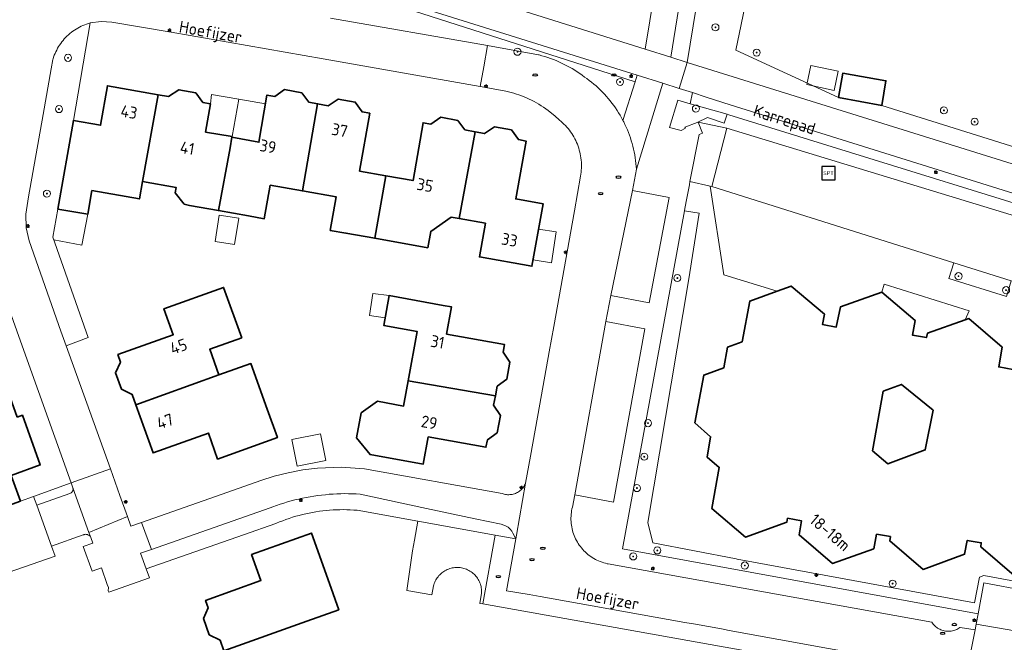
# Model space of a CAD drawing. Header units: metres. Extents: x 152610 to 160096, y 456114 to 462495.
# Tile 249 of 256: x 157288 to 157399, y 459913 to 459984. Entities that reach past the tile are written whole.
import ezdxf
from ezdxf.enums import TextEntityAlignment as Align

# ---------------------------------------------------------------- set-up
doc = ezdxf.new("R2010")
doc.units = ezdxf.units.M
doc.header["$LTSCALE"] = 0.5
doc.layers.get('0').update_dxf_attribs({"linetype": 'CONTINUOUS'})
for name, color, linetype, lineweight in [('B-PV-GR-BEPLANTING_CULTUUR_BOSPLANTSOEN-GV', 251, 'CONTINUOUS', 18), ('B-PV-GR-BEPLANTING_CULTUUR_HEESTERS-GV', 251, 'CONTINUOUS', 18), ('B-PV-GR-BOOM-S', 251, 'CONTINUOUS', 25), ('B-PV-GR-HAAG-GV', 251, 'CONTINUOUS', 13), ('B-PV-IE-MEUBILAIR-S', 251, 'CONTINUOUS', 25), ('B-PV-IE-MEUBILAIR_WEGMEUBILAIR-S', 251, 'CONTINUOUS', 25), ('B-PV-OG-BEBOUWING-GV', 6, 'CONTINUOUS', 35), ('B-PV-OG-BEBOUWING-T18', 1, 'CONTINUOUS', 18), ('B-PV-OG-BEBOUWING_OVERBOUWING-GV', 251, 'CONTINUOUS', 18), ('B-PV-OG-BEBOUWING_SCHUUR-GV', 251, 'CONTINUOUS', 18), ('B-PV-OG-TERREIN_BEGROEID-GV', 251, 'CONTINUOUS', 18), ('B-PV-OG-TOPOGRAFIE-T18', 1, 'CONTINUOUS', 18), ('B-PV-VH-GESLOTENVERHARDING_ASFALT-GV', 251, 'CONTINUOUS', 18), ('B-PV-VH-ONVERHARD_ZAND-GV', 251, 'CONTINUOUS', 18), ('B-PV-VH-OPENVERHARDING_BETONSTRAATSTEEN-GV', 251, 'CONTINUOUS', 18), ('B-PV-VH-OPENVERHARDING_TEGEL-GV', 251, 'CONTINUOUS', 18)]:
    doc.layers.add(name, color=color, linetype=linetype, lineweight=lineweight)
doc.styles.add('NLCS-ISO', font='NLCS-ISO.ttf')
doc.styles.add('NLCS-ISO-M750-T18', font='NLCS-ISO.ttf', dxfattribs={"height": 1.35})

# ---------------------------------------------------------------- blocks, each defined once
blk = doc.blocks.new('SIE-MEUBILAIR_PAAL_LICHTMAST-SO')
for points in [[(-0.62, 0), (-1, 0)], [(-0.71, 0.71), (-0.44, 0.44)], [(0, 1), (0, 0.62)], [(0.44, 0.44), (0.71, 0.71)], [(1, 0), (0.62, 0)], [(-0.71, -0.71), (-0.44, -0.44)], [(0, -0.62), (0, -1)], [(0.44, -0.44), (0.71, -0.71)]]:
    blk.add_lwpolyline(points)
blk.add_circle((0, 0), 0.5)
blk = doc.blocks.new('SIE-MEUBILAIR_PUT_RIOOLPUT-SO')
blk.add_ellipse((0, 0), major_axis=(1.25, 0), ratio=0.54)
blk = doc.blocks.new('SIE-WEG_SPEELTOESTEL-SO')
at = {"flags": 128}
blk.add_lwpolyline([(-3.75, -3.75), (3.75, -3.75), (3.75, 3.75), (-3.75, 3.75)], close=True, dxfattribs=at)
at = {"style": 'NLCS-ISO'}
blk.add_text('SPT', height=2.25, dxfattribs=at).set_placement((0, 0), align=Align.MIDDLE_CENTER)
blk = doc.blocks.new('SGR-BOOM_GBKN-SO')
at = {"linetype": 'ByBlock', "lineweight": 18}
h = blk.add_hatch(color=0, dxfattribs=at)
h.dxf.hatch_style = 1
edge = h.paths.add_edge_path()
edge.add_arc((0, 0), 0.25, 0, 360)
at = {"color": 0, "linetype": 'ByBlock', "lineweight": 18}
for radius in [2, 0.25]:
    blk.add_circle((0, 0), radius, dxfattribs=at)
at = {"color": 0, "linetype": 'ByBlock', "lineweight": 18, "style": 'NLCS-ISO'}
blk.add_attdef('SOORT', (2.5, 0), '', height=1.5, dxfattribs=at)

msp = doc.modelspace()

# ---------------------------------------------------------------- linework, layer by layer
at = {"layer": 'B-PV-GR-BEPLANTING_CULTUUR_BOSPLANTSOEN-GV', "flags": 128}
msp.add_lwpolyline([(157295.974, 460000), (157358.748, 459980.241), (157360.273, 459989.714)], dxfattribs=at)
for points in [[(157363.521, 459978.752), (157456.42, 459949.77), (157500, 459936.246), (157500.413, 459936.112), (157501.36, 459941.45), (157500, 459941.702), (157496.52, 459942.35), (157497.039, 459945.324), (157476.104, 459945.279), (157435.056, 459958.354), (157385.578, 459973.876), (157380.664, 459974.776), (157369.019, 459980.131), (157370.64, 459988.009), (157369.459, 459988.236), (157365.159, 459988.928)], [(157293.86, 459972.16), (157295.778, 459983.217), (157295.567, 459983.157), (157295.359, 459983.09), (157295.153, 459983.016), (157294.95, 459982.933), (157294.751, 459982.844), (157294.554, 459982.747), (157294.361, 459982.643), (157294.173, 459982.532), (157293.988, 459982.415), (157293.808, 459982.29), (157293.632, 459982.159), (157293.462, 459982.022), (157293.296, 459981.879), (157293.136, 459981.729), (157292.981, 459981.574), (157292.833, 459981.414), (157292.69, 459981.248), (157292.553, 459981.077), (157292.423, 459980.901), (157292.299, 459980.721), (157292.182, 459980.536), (157292.071, 459980.347), (157291.968, 459980.154), (157291.872, 459979.957), (157291.783, 459979.757), (157291.701, 459979.554), (157291.627, 459979.348), (157291.561, 459979.139), (157291.545, 459979.086), (157291.33, 459978), (157290.42, 459972.826), (157288.78, 459963.51), (157288.487, 459961.52), (157288.492, 459959.993), (157288.836, 459958.505), (157292.45, 459948.25), (157293.043, 459946.604), (157295.556, 459947.557), (157291.522, 459958.932), (157292.1, 459962.11)], [(157363.837, 459974.055), (157362.436, 459974.454), (157361.49, 459971.364), (157362.823, 459971.032), (157363.306, 459971.272), (157363.257, 459971.397), (157364.631, 459971.931), (157365.799, 459972.512), (157367.693, 459971.859), (157368.029, 459972.859)], [(157364.864, 459961.653), (157363.19, 459961.895), (157356.18, 459923.56), (157396.526, 459916.201), (157397.16, 459919.7), (157406.79, 459917.9), (157411.47, 459917.07), (157411.64, 459917.843), (157397.173, 459920.546), (157396.656, 459920.354), (157396.123, 459917.456), (157387.49, 459919.035), (157369.175, 459922.406), (157369.074, 459922.425), (157359.617, 459924.265), (157359.028, 459926.572), (157363.677, 459954.211)]]:
    msp.add_lwpolyline(points, close=True, dxfattribs=at)
at = {"layer": 'B-PV-GR-BEPLANTING_CULTUUR_HEESTERS-GV', "flags": 128}
msp.add_lwpolyline([(157323.02, 459983.78), (157340.86, 459980.66), (157346.649, 459979.601), (157346.703, 459979.587), (157347.032, 459979.499), (157347.358, 459979.404), (157347.681, 459979.3), (157348.003, 459979.189), (157348.321, 459979.071), (157348.637, 459978.945), (157348.949, 459978.812), (157349.258, 459978.671), (157349.565, 459978.523), (157349.867, 459978.368), (157350.166, 459978.206), (157350.46, 459978.037), (157350.751, 459977.861), (157351.038, 459977.678), (157351.32, 459977.489), (157351.597, 459977.293), (157351.87, 459977.09), (157352.129, 459976.905), (157352.396, 459976.706), (157352.657, 459976.501), (157352.913, 459976.289), (157353.165, 459976.071), (157353.411, 459975.847), (157353.651, 459975.617), (157353.886, 459975.382), (157354.115, 459975.141), (157354.338, 459974.894), (157354.556, 459974.642), (157354.767, 459974.386), (157354.972, 459974.124), (157355.17, 459973.857), (157355.362, 459973.585), (157355.548, 459973.309), (157355.727, 459973.029), (157355.899, 459972.744), (157356.064, 459972.456), (157356.222, 459972.163), (157357.594, 459976.54), (157294.911, 459996.649)], dxfattribs=at)
for points in [[(157400.265, 459953.98), (157393.757, 459956.026), (157393.204, 459954.24), (157399.748, 459952.197)], [(157385.59, 459952.7), (157389.37, 459949.47), (157389.07, 459947.81), (157390.65, 459947.54), (157390.77, 459948.03), (157395.031, 459949.532), (157395.488, 459950.561), (157385.869, 459953.582)]]:
    msp.add_lwpolyline(points, close=True, dxfattribs=at)
at = {"layer": 'B-PV-GR-HAAG-GV', "flags": 128}
for points in [[(157357.829, 459977.29), (157294.973, 459996.977), (157294.911, 459996.649), (157357.594, 459976.54)], [(157417.586, 459957.526), (157368.234, 459972.805), (157368.029, 459972.859), (157367.693, 459971.859), (157365.799, 459972.512), (157364.631, 459971.931), (157364.749, 459971.977), (157368.005, 459971.281), (157417.507, 459956.184), (157417.466, 459956.056), (157424.906, 459953.756), (157425.906, 459953.436), (157422.903, 459944.251), (157423.763, 459943.941), (157424.574, 459946.342), (157426.802, 459952.927), (157440.812, 459948.469), (157442.183, 459948.946), (157442.398, 459949.705)], [(157293.798, 459930.503), (157293.606, 459931.043), (157289.352, 459929.516), (157289.7, 459928.54), (157293.48, 459929.86), (157293.539, 459929.883), (157293.594, 459929.913), (157293.645, 459929.95), (157293.692, 459929.993), (157293.732, 459930.041), (157293.766, 459930.094), (157293.793, 459930.151), (157293.812, 459930.211), (157293.824, 459930.273), (157293.828, 459930.336), (157293.823, 459930.399), (157293.811, 459930.461)]]:
    msp.add_lwpolyline(points, close=True, dxfattribs=at)
at = {"layer": 'B-PV-OG-BEBOUWING-GV', "flags": 128}
for points in [[(157385.578, 459973.876), (157386.064, 459976.657), (157381.165, 459977.514), (157380.664, 459974.776)], [(157303.481, 459975.087), (157297.73, 459976.09), (157296.95, 459971.62), (157293.86, 459972.16), (157292.1, 459962.11), (157295.49, 459961.52), (157295.958, 459964.21), (157301.357, 459963.256), (157301.71, 459965.224)], [(157307.74, 459975.28), (157305.83, 459975.64), (157304.67, 459974.88), (157303.481, 459975.087), (157301.71, 459965.224), (157305.536, 459964.548), (157305.427, 459963.958), (157306.442, 459962.658), (157307.04, 459962.53), (157310.326, 459961.942), (157311.636, 459969.047), (157311.859, 459970.258), (157311.872, 459970.325), (157308.863, 459970.85), (157309.42, 459974.05), (157308.57, 459974.2)], [(157319.77, 459975.3), (157317.83, 459975.66), (157316.72, 459974.89), (157315.83, 459975.04), (157314.913, 459969.695), (157311.859, 459970.258), (157311.636, 459969.047), (157310.326, 459961.942), (157313.75, 459961.33), (157315.522, 459961.013), (157316.202, 459964.816), (157319.857, 459964.169), (157321.575, 459974.057), (157320.57, 459974.24)], [(157321.575, 459974.057), (157319.857, 459964.169), (157323.684, 459963.492), (157323.012, 459959.692), (157324.78, 459959.38), (157328.054, 459958.799), (157329.312, 459965.885), (157326.33, 459966.41), (157327.49, 459972.98), (157326.618, 459973.139), (157325.84, 459974.25), (157323.91, 459974.58), (157322.781, 459973.837)], [(157337.5, 459972.16), (157335.57, 459972.52), (157334.43, 459971.74), (157333.55, 459971.9), (157332.41, 459965.34), (157329.312, 459965.885), (157328.054, 459958.799), (157334.08, 459957.73), (157334.404, 459959.57), (157336.719, 459961.191), (157337.648, 459961.026), (157339.469, 459970.871), (157338.28, 459971.09)], [(157343.58, 459971.1), (157341.65, 459971.43), (157340.51, 459970.68), (157339.469, 459970.871), (157337.648, 459961.026), (157340.62, 459960.5), (157339.94, 459956.69), (157345.9, 459955.63), (157347.16, 459962.71), (157344.06, 459963.26), (157345.23, 459969.83), (157344.35, 459970)], [(157312.96, 459947.49), (157310.91, 459953.23), (157304.13, 459950.8), (157305.19, 459947.85), (157298.91, 459945.6), (157299.21, 459944.75), (157298.64, 459943.53), (157299.32, 459941.67), (157300.52, 459941.09), (157300.94, 459939.918), (157310.381, 459943.288), (157309.34, 459946.2)], [(157335.829, 459951.187), (157329.68, 459952.29), (157329.07, 459948.91), (157332.86, 459948.23), (157331.853, 459942.629), (157341.74, 459940.907), (157341.94, 459942.02), (157343.04, 459942.8), (157343.4, 459944.76), (157342.61, 459945.87), (157342.77, 459946.75), (157336.21, 459947.93), (157336.76, 459951.02)], [(157315.85, 459939.42), (157314.002, 459944.581), (157310.381, 459943.288), (157300.94, 459939.918), (157302.9, 459934.45), (157309.18, 459936.7), (157310.23, 459933.75), (157317.01, 459936.18)], [(157287.48, 459938.51), (157285.656, 459943.597), (157274.64, 459939.651), (157276.56, 459934.3), (157282.54, 459936.44), (157284.43, 459931.14), (157280.79, 459929.83), (157281.87, 459926.831), (157287.86, 459928.981), (157286.81, 459931.9), (157290.11, 459933.08), (157288.09, 459938.73)], [(157341.74, 459940.907), (157331.853, 459942.629), (157331.413, 459940.179), (157331.338, 459939.764), (157328.363, 459940.329), (157326.519, 459938.985), (157325.995, 459936.158), (157327.531, 459934.269), (157333.56, 459933.19), (157334.12, 459936.27), (157340.68, 459935.09), (157340.86, 459935.95), (157341.94, 459936.73), (157342.31, 459938.68), (157341.55, 459939.85)], [(157385.754, 459941.446), (157387.822, 459942.224), (157391.411, 459939.289), (157390.519, 459934.796), (157386.271, 459933.217), (157384.549, 459934.701)], [(157322.92, 459919.62), (157320.87, 459925.35), (157314.09, 459922.92), (157315.15, 459919.97), (157308.87, 459917.72), (157309.17, 459916.87), (157308.64, 459915.66), (157309.27, 459913.82), (157310.51, 459913.19), (157310.923, 459911.99), (157320.356, 459915.369), (157323.977, 459916.665)]]:
    msp.add_lwpolyline(points, close=True, dxfattribs=at)
msp.add_lwpolyline([(157400.44, 459943.93), (157398.85, 459944.2), (157399.23, 459946.46), (157395.45, 459949.68), (157395.031, 459949.532), (157390.77, 459948.03), (157390.65, 459947.54), (157389.07, 459947.81), (157389.37, 459949.47), (157385.59, 459952.7), (157380.913, 459951.035), (157380.43, 459948.72), (157378.87, 459949), (157379.07, 459950.18), (157375.3, 459953.38), (157373.72, 459952.804), (157370.61, 459951.67), (157369.73, 459947.05), (157368.08, 459946.43), (157367.65, 459944.1), (157365.38, 459943.28), (157364.36, 459937.87), (157366.17, 459936.28), (157365.79, 459933.97), (157367.14, 459932.81), (157366.31, 459928.13), (157370.11, 459924.91), (157374.8, 459926.59), (157374.89, 459927.03), (157376.49, 459926.73), (157376.21, 459925.15), (157379.99, 459921.91), (157384.67, 459923.57), (157384.99, 459925.23), (157386.56, 459924.95), (157386.49, 459924.47), (157390.3, 459921.23), (157394.99, 459922.95), (157395.28, 459924.53), (157396.87, 459924.26), (157396.82, 459923.8), (157400.61, 459920.56)], dxfattribs=at)
at = {"layer": 'B-PV-OG-BEBOUWING_OVERBOUWING-GV', "flags": 128}
for points in [[(157311.872, 459970.325), (157312.62, 459974.58), (157309.548, 459975.104), (157309.42, 459974.05), (157308.863, 459970.85)], [(157315.662, 459974.061), (157312.62, 459974.58), (157311.872, 459970.325), (157311.859, 459970.258), (157314.913, 459969.695)], [(157295.49, 459961.52), (157292.1, 459962.11), (157291.522, 459958.932), (157291.63, 459958.626), (157294.832, 459958.023)], [(157348.661, 459959.527), (157346.648, 459959.833), (157346.026, 459956.337), (157348.127, 459956.017)], [(157329.68, 459952.29), (157327.85, 459952.514), (157327.466, 459950.026), (157329.223, 459949.755)]]:
    msp.add_lwpolyline(points, close=True, dxfattribs=at)
at = {"layer": 'B-PV-OG-BEBOUWING_SCHUUR-GV', "flags": 128}
for points in [[(157380.634, 459977.742), (157377.547, 459978.398), (157377.085, 459976.226), (157380.172, 459975.57)], [(157312.62, 459961.082), (157310.416, 459961.437), (157309.935, 459958.448), (157312.139, 459958.093)], [(157322.502, 459933.575), (157321.893, 459936.625), (157318.657, 459935.979), (157319.265, 459932.929)]]:
    msp.add_lwpolyline(points, close=True, dxfattribs=at)
at = {"layer": 'B-PV-OG-TERREIN_BEGROEID-GV', "flags": 128}
for points in [[(157400.61, 459920.56), (157396.82, 459923.8), (157396.87, 459924.26), (157395.28, 459924.53), (157394.99, 459922.95), (157390.3, 459921.23), (157386.49, 459924.47), (157386.56, 459924.95), (157384.99, 459925.23), (157384.67, 459923.57), (157379.99, 459921.91), (157376.21, 459925.15), (157376.49, 459926.73), (157374.89, 459927.03), (157374.8, 459926.59), (157370.11, 459924.91), (157366.31, 459928.13), (157367.14, 459932.81), (157365.79, 459933.97), (157366.17, 459936.28), (157364.36, 459937.87), (157365.38, 459943.28), (157367.65, 459944.1), (157368.08, 459946.43), (157369.73, 459947.05), (157370.61, 459951.67), (157373.72, 459952.804), (157367.65, 459954.636), (157366.132, 459964.693), (157363.824, 459965.23), (157363.755, 459964.873), (157363.39, 459962.98), (157363.198, 459961.937), (157363.19, 459961.895), (157364.864, 459961.653), (157363.677, 459954.211), (157359.028, 459926.572), (157359.617, 459924.265), (157369.074, 459922.425), (157369.175, 459922.406), (157387.49, 459919.035), (157396.123, 459917.456), (157396.656, 459920.354), (157397.173, 459920.546), (157411.64, 459917.843)], [(157280.228, 459918.717), (157291.795, 459922.723), (157291.38, 459923.86), (157289.7, 459928.54), (157289.352, 459929.516), (157287.86, 459928.981), (157281.87, 459926.831)]]:
    msp.add_lwpolyline(points, dxfattribs=at)
at = {"layer": 'B-PV-VH-GESLOTENVERHARDING_ASFALT-GV', "flags": 128}
msp.add_lwpolyline([(157285.661, 460000), (157290.05, 459998.5), (157292.09, 459997.88), (157294.973, 459996.977), (157357.829, 459977.29), (157360.733, 459976.381), (157362.613, 459975.792), (157363.521, 459978.752), (157361.641, 459979.339), (157358.748, 459980.241), (157295.974, 460000), (157289.578, 460001.994), (157287.895, 460002.516), (157285.979, 460003.117)], dxfattribs=at)
for points in [[(157363.521, 459978.752), (157362.613, 459975.792), (157364.12, 459975.32), (157365.673, 459974.819), (157368.4, 459973.94), (157418.108, 459958.389), (157442.68, 459950.702), (157443.691, 459950.386), (157448.73, 459948.86), (157455.192, 459946.876), (157455.203, 459946.872), (157459.979, 459945.36), (157460.063, 459945.335), (157461.19, 459944.998), (157490.84, 459935.64), (157500, 459932.769), (157500.413, 459936.112), (157500, 459936.246), (157456.42, 459949.77)], [(157368.005, 459971.281), (157366.309, 459964.652), (157393.757, 459956.026), (157400.265, 459953.98), (157415.298, 459949.256), (157417.466, 459956.056), (157417.507, 459956.184)], [(157301.611, 459926.569), (157302.71, 459923.501), (157316.208, 459928.235), (157316.497, 459928.344), (157316.91, 459928.492), (157317.325, 459928.632), (157317.742, 459928.765), (157318.162, 459928.89), (157318.585, 459929.007), (157319.009, 459929.117), (157319.435, 459929.219), (157319.863, 459929.313), (157320.293, 459929.399), (157320.724, 459929.478), (157321.156, 459929.548), (157321.59, 459929.611), (157322.025, 459929.666), (157322.46, 459929.712), (157322.897, 459929.751), (157323.334, 459929.782), (157323.771, 459929.805), (157324.209, 459929.82), (157324.647, 459929.827), (157325.086, 459929.825), (157325.524, 459929.816), (157325.962, 459929.799), (157326.399, 459929.774), (157333.93, 459928.126), (157339.434, 459926.981), (157342.394, 459926.363), (157342.904, 459926.174), (157343.185, 459926.014), (157343.409, 459925.792), (157343.609, 459925.566), (157343.736, 459925.35), (157344.052, 459924.689), (157344.129, 459925.123), (157345.176, 459931.02), (157345.123, 459930.898), (157345.064, 459930.783), (157344.998, 459930.672), (157344.925, 459930.566), (157344.846, 459930.464), (157344.76, 459930.367), (157344.669, 459930.275), (157344.572, 459930.19), (157344.47, 459930.11), (157344.364, 459930.037), (157344.253, 459929.971), (157344.138, 459929.911), (157344.02, 459929.859), (157343.899, 459929.815), (157343.775, 459929.777), (157343.649, 459929.748), (157343.522, 459929.727), (157343.393, 459929.713), (157343.264, 459929.707), (157343.135, 459929.71), (157343.006, 459929.72), (157342.878, 459929.738), (157342.752, 459929.764), (157342.627, 459929.798), (157342.505, 459929.84), (157326.911, 459932.658), (157324.243, 459932.831), (157321.571, 459932.729), (157319.89, 459932.522), (157318.225, 459932.207), (157316.663, 459931.807), (157315.129, 459931.311), (157311.383, 459929.997)]]:
    msp.add_lwpolyline(points, close=True, dxfattribs=at)
at = {"layer": 'B-PV-VH-ONVERHARD_ZAND-GV', "flags": 128}
for points in [[(157357.829, 459977.29), (157294.973, 459996.977), (157294.911, 459996.649), (157357.594, 459976.54)], [(157368.029, 459972.859), (157367.693, 459971.859), (157365.799, 459972.512), (157364.631, 459971.931), (157364.749, 459971.977), (157368.005, 459971.281), (157417.507, 459956.184), (157417.466, 459956.056), (157424.906, 459953.756), (157425.906, 459953.436), (157422.903, 459944.251), (157423.763, 459943.941), (157424.574, 459946.342), (157426.801, 459952.933), (157426.802, 459952.927), (157440.812, 459948.469), (157442.183, 459948.946), (157442.398, 459949.705), (157417.586, 459957.526), (157368.234, 459972.805)], [(157293.798, 459930.503), (157293.606, 459931.043), (157289.352, 459929.516), (157289.7, 459928.54), (157293.48, 459929.86), (157293.539, 459929.883), (157293.594, 459929.913), (157293.645, 459929.95), (157293.692, 459929.993), (157293.732, 459930.041), (157293.766, 459930.094), (157293.793, 459930.151), (157293.812, 459930.211), (157293.824, 459930.273), (157293.828, 459930.336), (157293.823, 459930.399), (157293.811, 459930.461)]]:
    msp.add_lwpolyline(points, close=True, dxfattribs=at)
at = {"layer": 'B-PV-VH-OPENVERHARDING_BETONSTRAATSTEEN-GV', "flags": 128}
for points in [[(157283.31, 459959.81), (157288.05, 459946.59), (157293.606, 459931.043), (157295.83, 459931.841), (157298.061, 459932.642), (157293.043, 459946.604), (157292.45, 459948.25), (157288.836, 459958.505), (157288.492, 459959.993), (157288.487, 459961.52), (157288.78, 459963.51), (157290.42, 459972.826), (157291.33, 459978), (157291.545, 459979.086), (157291.561, 459979.139), (157291.627, 459979.348), (157291.701, 459979.554), (157291.783, 459979.757), (157291.872, 459979.957), (157291.968, 459980.154), (157292.071, 459980.347), (157292.182, 459980.536), (157292.299, 459980.721), (157292.423, 459980.901), (157292.553, 459981.077), (157292.69, 459981.248), (157292.833, 459981.414), (157292.981, 459981.574), (157293.136, 459981.729), (157293.296, 459981.879), (157293.462, 459982.022), (157293.632, 459982.159), (157293.808, 459982.29), (157293.988, 459982.415), (157294.173, 459982.532), (157294.361, 459982.643), (157294.554, 459982.747), (157294.751, 459982.844), (157294.95, 459982.933), (157295.153, 459983.016), (157295.359, 459983.09), (157295.567, 459983.157), (157295.778, 459983.217), (157296.998, 459983.392), (157298.228, 459983.309), (157304.95, 459982.16), (157322.2, 459979.14), (157340.03, 459976.01), (157340.426, 459978.227), (157340.86, 459980.66), (157323.02, 459983.78)], [(157395.2, 459909.462), (157396.194, 459914.37), (157394.485, 459914.651), (157394.46, 459914.633), (157394.348, 459914.559), (157394.232, 459914.491), (157394.112, 459914.43), (157393.989, 459914.377), (157393.863, 459914.331), (157393.734, 459914.293), (157393.603, 459914.262), (157393.47, 459914.239), (157393.337, 459914.224), (157393.203, 459914.217), (157393.068, 459914.218), (157392.934, 459914.227), (157392.801, 459914.244), (157392.669, 459914.269), (157392.538, 459914.302), (157392.41, 459914.343), (157392.285, 459914.391), (157392.162, 459914.446), (157392.043, 459914.508), (157391.928, 459914.578), (157391.817, 459914.654), (157391.711, 459914.737), (157391.611, 459914.826), (157391.515, 459914.92), (157391.426, 459915.021), (157391.342, 459915.126), (157391.265, 459915.236), (157354.56, 459921.85), (157354.434, 459921.876), (157354.234, 459921.925), (157354.037, 459921.981), (157353.843, 459922.044), (157353.65, 459922.115), (157353.461, 459922.194), (157353.275, 459922.28), (157353.093, 459922.373), (157352.914, 459922.473), (157352.739, 459922.58), (157352.569, 459922.694), (157352.403, 459922.815), (157352.242, 459922.942), (157352.086, 459923.074), (157351.935, 459923.214), (157351.79, 459923.358), (157351.651, 459923.508), (157351.517, 459923.664), (157351.39, 459923.825), (157351.269, 459923.99), (157351.155, 459924.161), (157351.048, 459924.335), (157350.947, 459924.513), (157350.853, 459924.696), (157350.767, 459924.881), (157350.688, 459925.071), (157350.616, 459925.263), (157350.552, 459925.457), (157350.496, 459925.654), (157350.447, 459925.853), (157350.406, 459926.054), (157350.373, 459926.256), (157350.348, 459926.46), (157350.33, 459926.664), (157350.321, 459926.869), (157350.32, 459927.074), (157350.327, 459927.278), (157350.342, 459927.483), (157350.364, 459927.687), (157350.395, 459927.889), (157350.434, 459928.09), (157350.48, 459928.29), (157350.77, 459929.69), (157354.28, 459949.34), (157354.83, 459952.31), (157357.3, 459964.22), (157357.743, 459966.623), (157357.721, 459966.952), (157357.69, 459967.281), (157357.652, 459967.609), (157357.606, 459967.936), (157357.552, 459968.261), (157357.49, 459968.585), (157357.42, 459968.908), (157357.343, 459969.229), (157357.258, 459969.548), (157357.165, 459969.864), (157357.064, 459970.179), (157356.956, 459970.49), (157356.84, 459970.8), (157356.717, 459971.106), (157356.586, 459971.409), (157356.448, 459971.709), (157356.303, 459972.005), (157356.222, 459972.163), (157356.064, 459972.456), (157355.899, 459972.744), (157355.727, 459973.029), (157355.548, 459973.309), (157355.362, 459973.585), (157355.17, 459973.857), (157354.972, 459974.124), (157354.767, 459974.386), (157354.556, 459974.642), (157354.338, 459974.894), (157354.115, 459975.141), (157353.886, 459975.382), (157353.651, 459975.617), (157353.411, 459975.847), (157353.165, 459976.071), (157352.913, 459976.289), (157352.657, 459976.501), (157352.396, 459976.706), (157352.129, 459976.905), (157351.87, 459977.09), (157351.597, 459977.293), (157351.32, 459977.489), (157351.038, 459977.678), (157350.751, 459977.861), (157350.46, 459978.037), (157350.166, 459978.206), (157349.867, 459978.368), (157349.565, 459978.523), (157349.258, 459978.671), (157348.949, 459978.812), (157348.637, 459978.945), (157348.321, 459979.071), (157348.003, 459979.189), (157347.681, 459979.3), (157347.358, 459979.404), (157347.032, 459979.499), (157346.703, 459979.587), (157346.649, 459979.601), (157340.86, 459980.66), (157340.426, 459978.227), (157340.03, 459976.01), (157342.74, 459975.51), (157342.913, 459975.475), (157343.218, 459975.407), (157343.522, 459975.331), (157343.824, 459975.248), (157344.123, 459975.157), (157344.42, 459975.058), (157344.715, 459974.952), (157345.006, 459974.838), (157345.295, 459974.716), (157345.58, 459974.588), (157345.862, 459974.452), (157346.141, 459974.309), (157346.415, 459974.159), (157346.686, 459974.002), (157346.953, 459973.838), (157347.215, 459973.667), (157347.473, 459973.49), (157347.727, 459973.306), (157347.975, 459973.116), (157348.507, 459972.673), (157349.014, 459972.201), (157349.192, 459972.054), (157349.364, 459971.902), (157349.531, 459971.743), (157349.693, 459971.579), (157349.848, 459971.41), (157349.998, 459971.235), (157350.141, 459971.055), (157350.278, 459970.87), (157350.409, 459970.68), (157350.532, 459970.486), (157350.65, 459970.288), (157350.76, 459970.086), (157350.863, 459969.881), (157350.958, 459969.671), (157351.047, 459969.459), (157351.128, 459969.244), (157351.201, 459969.025), (157351.267, 459968.805), (157351.325, 459968.582), (157351.376, 459968.358), (157351.418, 459968.132), (157351.453, 459967.904), (157351.479, 459967.676), (157351.498, 459967.446), (157351.509, 459967.216), (157351.512, 459966.986), (157351.507, 459966.756), (157351.493, 459966.527), (157351.472, 459966.297), (157351.443, 459966.069), (157351.406, 459965.842), (157350.711, 459961.923), (157348.379, 459948.784), (157347.85, 459945.92), (157346.78, 459939.97), (157345.72, 459934.07), (157345.176, 459931.02), (157344.129, 459925.123), (157344.052, 459924.689), (157343.01, 459918.82), (157345.58, 459918.39), (157346.81, 459918.17), (157352.72, 459917.1), (157363.25, 459915.22), (157364.46, 459915.01), (157367.39, 459914.49), (157368.29, 459914.3), (157385.174, 459911.249)]]:
    msp.add_lwpolyline(points, dxfattribs=at)
for points in [[(157361.46, 459963.43), (157357.3, 459964.22), (157354.83, 459952.31), (157359.21, 459951.47)], [(157358.7, 459948.51), (157354.28, 459949.34), (157350.77, 459929.69), (157355.13, 459928.87)], [(157299.141, 459929.637), (157298.061, 459932.642), (157295.83, 459931.841), (157293.606, 459931.043), (157293.798, 459930.503), (157295.634, 459925.414), (157299.997, 459927.245)], [(157295.634, 459925.414), (157293.798, 459930.503), (157293.811, 459930.461), (157293.823, 459930.399), (157293.828, 459930.336), (157293.824, 459930.273), (157293.812, 459930.211), (157293.793, 459930.151), (157293.766, 459930.094), (157293.732, 459930.041), (157293.692, 459929.993), (157293.645, 459929.95), (157293.594, 459929.913), (157293.539, 459929.883), (157293.48, 459929.86), (157289.7, 459928.54), (157291.38, 459923.86), (157294.964, 459925.143), (157294.967, 459925.144), (157295.032, 459925.173), (157295.1, 459925.195), (157295.17, 459925.209), (157295.242, 459925.214), (157295.314, 459925.212), (157295.385, 459925.202), (157295.454, 459925.185), (157295.521, 459925.159), (157295.585, 459925.126), (157295.645, 459925.087), (157295.7, 459925.041), (157295.75, 459924.989), (157295.793, 459924.932), (157295.83, 459924.87)], [(157297.712, 459919.534), (157297.83, 459919.2), (157297.808, 459918.804), (157297.87, 459918.645), (157302.483, 459920.292), (157302.128, 459921.283), (157301.488, 459923.072), (157302.71, 459923.501), (157301.611, 459926.569), (157300.391, 459926.141), (157299.997, 459927.245), (157295.634, 459925.414), (157295.83, 459924.87), (157296.065, 459924.202), (157294.97, 459923.823), (157295.989, 459921.047), (157297.049, 459921.414)], [(157341.739, 459925.107), (157332.955, 459926.695), (157332.565, 459924.54), (157332.349, 459923.342), (157331.681, 459918.856), (157334.541, 459918.346), (157334.724, 459919.37), (157334.758, 459919.494), (157334.806, 459919.635), (157334.86, 459919.773), (157334.922, 459919.909), (157334.991, 459920.041), (157335.067, 459920.169), (157335.15, 459920.292), (157335.24, 459920.411), (157335.335, 459920.525), (157335.437, 459920.634), (157335.544, 459920.738), (157335.657, 459920.835), (157335.775, 459920.926), (157335.897, 459921.01), (157336.024, 459921.088), (157336.155, 459921.159), (157336.29, 459921.223), (157336.427, 459921.28), (157336.568, 459921.329), (157336.711, 459921.37), (157336.856, 459921.404), (157337.002, 459921.43), (157337.15, 459921.448), (157337.299, 459921.457), (157337.448, 459921.459), (157337.596, 459921.453), (157337.745, 459921.439), (157337.892, 459921.418), (157338.038, 459921.388), (157338.182, 459921.35), (157338.324, 459921.305), (157338.463, 459921.252), (157338.599, 459921.192), (157338.732, 459921.124), (157338.861, 459921.05), (157338.985, 459920.968), (157339.105, 459920.881), (157339.221, 459920.786), (157339.331, 459920.686), (157339.435, 459920.58), (157339.534, 459920.468), (157339.626, 459920.352), (157339.713, 459920.23), (157339.792, 459920.105), (157339.865, 459919.975), (157339.93, 459919.841), (157339.988, 459919.704), (157340.039, 459919.564), (157340.082, 459919.422), (157340.118, 459919.277), (157340.146, 459919.131), (157340.166, 459918.983), (157340.177, 459918.835), (157340.181, 459918.686), (157340.177, 459918.537), (157339.97, 459917.378), (157340.33, 459917.313)], [(157406.79, 459917.9), (157397.16, 459919.7), (157396.526, 459916.201), (157396.312, 459915.021), (157405.95, 459913.35)], [(157405.95, 459913.35), (157396.312, 459915.021), (157396.194, 459914.37), (157395.2, 459909.462), (157402.42, 459908.13), (157416.78, 459905.52), (157418.39, 459905.25), (157419.45, 459910.88), (157417.8, 459911.18), (157410.6, 459912.48)]]:
    msp.add_lwpolyline(points, close=True, dxfattribs=at)
at = {"layer": 'B-PV-VH-OPENVERHARDING_TEGEL-GV', "flags": 128}
for points in [[(157360.749, 459989.638), (157360.273, 459989.714), (157358.748, 459980.241), (157361.641, 459979.339), (157363.234, 459989.238)], [(157365.159, 459988.928), (157363.234, 459989.238), (157361.641, 459979.339), (157363.521, 459978.752)], [(157364.12, 459975.32), (157362.613, 459975.792), (157360.733, 459976.381), (157357.743, 459966.623), (157357.3, 459964.22), (157361.46, 459963.43), (157359.21, 459951.47), (157354.83, 459952.31), (157354.28, 459949.34), (157358.7, 459948.51), (157355.13, 459928.87), (157350.77, 459929.69), (157350.48, 459928.29), (157350.434, 459928.09), (157350.395, 459927.889), (157350.364, 459927.687), (157350.342, 459927.483), (157350.327, 459927.278), (157350.32, 459927.074), (157350.321, 459926.869), (157350.33, 459926.664), (157350.348, 459926.46), (157350.373, 459926.256), (157350.406, 459926.054), (157350.447, 459925.853), (157350.496, 459925.654), (157350.552, 459925.457), (157350.616, 459925.263), (157350.688, 459925.071), (157350.767, 459924.881), (157350.853, 459924.696), (157350.947, 459924.513), (157351.048, 459924.335), (157351.155, 459924.161), (157351.269, 459923.99), (157351.39, 459923.825), (157351.517, 459923.664), (157351.651, 459923.508), (157351.79, 459923.358), (157351.935, 459923.214), (157352.086, 459923.074), (157352.242, 459922.942), (157352.403, 459922.815), (157352.569, 459922.694), (157352.739, 459922.58), (157352.914, 459922.473), (157353.093, 459922.373), (157353.275, 459922.28), (157353.461, 459922.194), (157353.65, 459922.115), (157353.843, 459922.044), (157354.037, 459921.981), (157354.234, 459921.925), (157354.434, 459921.876), (157354.56, 459921.85), (157391.265, 459915.236), (157391.342, 459915.126), (157391.426, 459915.021), (157391.515, 459914.92), (157391.611, 459914.826), (157391.711, 459914.737), (157391.817, 459914.654), (157391.928, 459914.578), (157392.043, 459914.508), (157392.162, 459914.446), (157392.285, 459914.391), (157392.41, 459914.343), (157392.538, 459914.302), (157392.669, 459914.269), (157392.801, 459914.244), (157392.934, 459914.227), (157393.068, 459914.218), (157393.203, 459914.217), (157393.337, 459914.224), (157393.47, 459914.239), (157393.603, 459914.262), (157393.734, 459914.293), (157393.863, 459914.331), (157393.989, 459914.377), (157394.112, 459914.43), (157394.232, 459914.491), (157394.348, 459914.559), (157394.46, 459914.633), (157394.485, 459914.651), (157396.194, 459914.37), (157396.312, 459915.021), (157396.526, 459916.201), (157356.18, 459923.56), (157363.19, 459961.895), (157363.198, 459961.937), (157363.39, 459962.98), (157363.755, 459964.873), (157363.824, 459965.23), (157364.854, 459970.57), (157365.238, 459970.719), (157364.749, 459971.977), (157364.631, 459971.931), (157363.257, 459971.397), (157363.306, 459971.272), (157362.823, 459971.032), (157361.49, 459971.364), (157362.436, 459974.454), (157363.837, 459974.055)], [(157360.733, 459976.381), (157357.829, 459977.29), (157357.594, 459976.54), (157356.222, 459972.163), (157356.303, 459972.005), (157356.448, 459971.709), (157356.586, 459971.409), (157356.717, 459971.106), (157356.84, 459970.8), (157356.956, 459970.49), (157357.064, 459970.179), (157357.165, 459969.864), (157357.258, 459969.548), (157357.343, 459969.229), (157357.42, 459968.908), (157357.49, 459968.585), (157357.552, 459968.261), (157357.606, 459967.936), (157357.652, 459967.609), (157357.69, 459967.281), (157357.721, 459966.952), (157357.743, 459966.623)], [(157368.005, 459971.281), (157364.749, 459971.977), (157365.238, 459970.719), (157364.854, 459970.57), (157363.824, 459965.23), (157366.132, 459964.693), (157366.309, 459964.652)], [(157302.128, 459921.283), (157313.158, 459925.152), (157316.837, 459926.442), (157316.897, 459926.468), (157317.257, 459926.618), (157317.621, 459926.761), (157317.987, 459926.896), (157318.356, 459927.024), (157318.728, 459927.144), (157319.102, 459927.257), (157319.478, 459927.362), (157319.856, 459927.459), (157320.236, 459927.549), (157320.618, 459927.631), (157321.001, 459927.704), (157321.386, 459927.77), (157321.773, 459927.828), (157322.16, 459927.878), (157322.548, 459927.921), (157322.937, 459927.955), (157323.327, 459927.981), (157323.717, 459927.999), (157324.107, 459928.01), (157324.498, 459928.012), (157324.888, 459928.006), (157325.279, 459927.992), (157325.669, 459927.971), (157326.058, 459927.941), (157332.955, 459926.695), (157341.739, 459925.107), (157344.052, 459924.689), (157343.736, 459925.35), (157343.609, 459925.566), (157343.409, 459925.792), (157343.185, 459926.014), (157342.904, 459926.174), (157342.394, 459926.363), (157339.434, 459926.981), (157333.93, 459928.126), (157326.399, 459929.774), (157325.962, 459929.799), (157325.524, 459929.816), (157325.086, 459929.825), (157324.647, 459929.827), (157324.209, 459929.82), (157323.771, 459929.805), (157323.334, 459929.782), (157322.897, 459929.751), (157322.46, 459929.712), (157322.025, 459929.666), (157321.59, 459929.611), (157321.156, 459929.548), (157320.724, 459929.478), (157320.293, 459929.399), (157319.863, 459929.313), (157319.435, 459929.219), (157319.009, 459929.117), (157318.585, 459929.007), (157318.162, 459928.89), (157317.742, 459928.765), (157317.325, 459928.632), (157316.91, 459928.492), (157316.497, 459928.344), (157316.208, 459928.235), (157302.71, 459923.501), (157301.488, 459923.072)], [(157370.92, 459911.85), (157372.277, 459911.6), (157384.847, 459909.287), (157385.174, 459911.249), (157368.29, 459914.3), (157367.39, 459914.49), (157364.46, 459915.01), (157363.25, 459915.22), (157352.72, 459917.1), (157346.81, 459918.17), (157345.58, 459918.39), (157343.01, 459918.82), (157344.052, 459924.689), (157341.739, 459925.107), (157340.33, 459917.313), (157367.174, 459912.526), (157369.12, 459912.18)]]:
    msp.add_lwpolyline(points, close=True, dxfattribs=at)
for points in [[(157418.108, 459958.389), (157368.4, 459973.94), (157365.673, 459974.819), (157364.12, 459975.32), (157363.837, 459974.055), (157368.029, 459972.859), (157368.234, 459972.805), (157417.586, 459957.526)], [(157399.748, 459952.197), (157393.204, 459954.24), (157393.757, 459956.026), (157366.309, 459964.652), (157366.132, 459964.693), (157367.65, 459954.636), (157373.72, 459952.804), (157375.3, 459953.38), (157379.07, 459950.18), (157378.87, 459949), (157380.43, 459948.72), (157380.913, 459951.035), (157385.59, 459952.7), (157385.869, 459953.582), (157395.488, 459950.561), (157395.031, 459949.532), (157395.45, 459949.68), (157399.23, 459946.46), (157398.85, 459944.2), (157400.44, 459943.93)]]:
    msp.add_lwpolyline(points, dxfattribs=at)

# ---------------------------------------------------------------- block references
at = {"layer": 'B-PV-GR-BOOM-S', "xscale": 0.2, "yscale": 0.2, "zscale": 0.2}
for p in [(157366.715, 459982.723), (157293.256, 459979.268), (157344.253, 459979.953), (157371.392, 459979.86), (157355.89, 459976.53), (157292.229, 459973.45), (157364.493, 459973.515), (157392.635, 459973.305), (157396.123, 459972.015), (157290.86, 459963.866), (157362.393, 459954.283), (157394.294, 459954.496), (157399.692, 459952.909), (157359.064, 459937.826), (157358.641, 459934.016), (157357.807, 459930.458), (157360.12, 459923.387), (157357.382, 459922.703), (157370.046, 459921.676), (157386.817, 459919.623)]:
    msp.add_blockref('SGR-BOOM_GBKN-SO', p, dxfattribs=at)
at = {"layer": 'B-PV-IE-MEUBILAIR-S', "xscale": 0.2, "yscale": 0.2, "zscale": 0.2}
for name, p in [('SIE-MEUBILAIR_PAAL_LICHTMAST-SO', (157304.771, 459982.386)), ('SIE-MEUBILAIR_PUT_RIOOLPUT-SO', (157346.258, 459977.334)), ('SIE-MEUBILAIR_PUT_RIOOLPUT-SO', (157355.213, 459977.334)), ('SIE-MEUBILAIR_PAAL_LICHTMAST-SO', (157357.153, 459977.213)), ('SIE-MEUBILAIR_PAAL_LICHTMAST-SO', (157340.684, 459976.058)), ('SIE-MEUBILAIR_PAAL_LICHTMAST-SO', (157391.728, 459966.296)), ('SIE-MEUBILAIR_PUT_RIOOLPUT-SO', (157355.718, 459965.729)), ('SIE-MEUBILAIR_PUT_RIOOLPUT-SO', (157353.702, 459963.842)), ('SIE-MEUBILAIR_PAAL_LICHTMAST-SO', (157288.69, 459960.192)), ('SIE-MEUBILAIR_PAAL_LICHTMAST-SO', (157349.726, 459957.206)), ('SIE-MEUBILAIR_PAAL_LICHTMAST-SO', (157344.693, 459930.514)), ('SIE-MEUBILAIR_PAAL_LICHTMAST-SO', (157319.667, 459929.116)), ('SIE-MEUBILAIR_PAAL_LICHTMAST-SO', (157299.804, 459928.893)), ('SIE-MEUBILAIR_PUT_RIOOLPUT-SO', (157347.132, 459923.615)), ('SIE-MEUBILAIR_PUT_RIOOLPUT-SO', (157345.898, 459922.336)), ('SIE-MEUBILAIR_PAAL_LICHTMAST-SO', (157359.603, 459921.339)), ('SIE-MEUBILAIR_PUT_RIOOLPUT-SO', (157342.084, 459920.396)), ('SIE-MEUBILAIR_PAAL_LICHTMAST-SO', (157378.16, 459920.597)), ('SIE-MEUBILAIR_PUT_RIOOLPUT-SO', (157393.826, 459914.983)), ('SIE-MEUBILAIR_PAAL_LICHTMAST-SO', (157396.08, 459915.479)), ('SIE-MEUBILAIR_PUT_RIOOLPUT-SO', (157392.484, 459913.99))]:
    msp.add_blockref(name, p, dxfattribs=at)
at = {"layer": 'B-PV-IE-MEUBILAIR_WEGMEUBILAIR-S', "xscale": 0.2, "yscale": 0.2, "zscale": 0.2}
msp.add_blockref('SIE-WEG_SPEELTOESTEL-SO', (157379.542, 459966.181), dxfattribs=at)

# ---------------------------------------------------------------- texts
at = {"layer": 'B-PV-OG-BEBOUWING-T18', "style": 'NLCS-ISO-M750-T18'}
for s, rotation, p in [('43', 350.1, (157300.176, 459973.126)), ('37', 349.7, (157324.085, 459971.059)), ('41', 350.1, (157306.791, 459969.021)), ('39', 349.6, (157315.95, 459969.215)), ('35', 350, (157333.762, 459964.824)), ('33', 349.9, (157343.358, 459958.621)), ('45', 19.8, (157305.8, 459946.526)), ('31', 349.7, (157335.188, 459947.044)), ('47', 19.7, (157304.273, 459938.028)), ('29', 349.7, (157334.242, 459937.91)), ('18-18m', 319.4, (157379.727, 459925.428))]:
    msp.add_text(s, height=1.35, rotation=rotation, dxfattribs=at).set_placement(p, align=Align.MIDDLE)
at = {"layer": 'B-PV-OG-TOPOGRAFIE-T18', "style": 'NLCS-ISO-M750-T18'}
for s, rotation, p in [('Hoefijzer', 350.1, (157309.404, 459982.01)), ('Karrepad', 342.6, (157374.491, 459972.068)), ('Hoefijzer', 349.7, (157354.463, 459917.735))]:
    msp.add_text(s, height=1.35, rotation=rotation, dxfattribs=at).set_placement(p, align=Align.MIDDLE)

doc.saveas('drawing.dxf')
